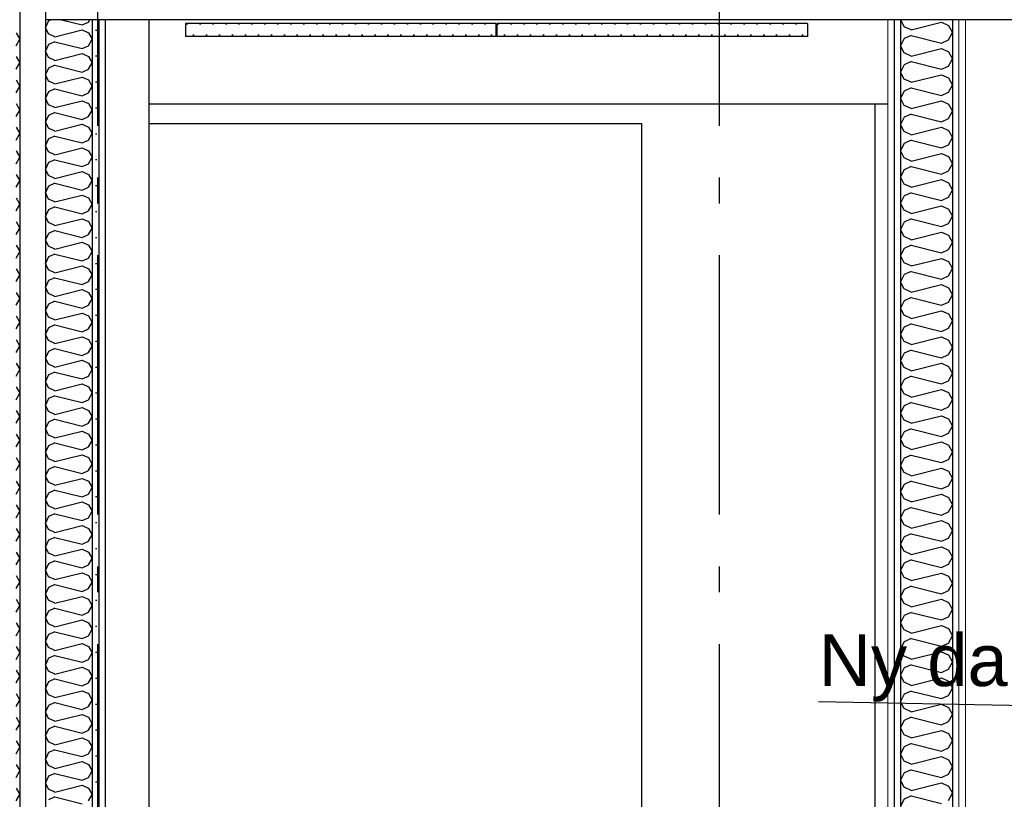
# Model space of a CAD drawing. Header units: millimetres. Extents: x -82116 to -57126, y -2070 to 13065.
# Tile 43 of 74: x -68823 to -66923, y 4566 to 6070. Entities that reach past the tile are written whole.
import ezdxf
from ezdxf.enums import TextEntityAlignment as Align

# ---------------------------------------------------------------- set-up
doc = ezdxf.new("R2010")
doc.units = ezdxf.units.MM
doc.header["$LTSCALE"] = 0.5
doc.header["$MEASUREMENT"] = 0
doc.linetypes.add('Akselinje', pattern=[1500, 1000, -200, 100, -200])
doc.linetypes.add('PLINE', pattern=[0])
for name, color, linetype in [('0(Nye konstruksjoner)', 7, 'Continuous'), ('222- Søyler', 7, 'Continuous'), ('242- Ikke-bærende innervegger', 7, 'Continuous'), ('242- Ikke-bærende innervegger (Skravur)', 7, 'Continuous'), ('242- Ikke-bærende innervegger (Skravur)(Nye konstruksjoner)', 7, 'Continuous'), ('242- Ikke-bærende innervegger(Nye konstruksjoner)', 7, 'Continuous'), ('251- Frittbærende dekker', 7, 'Continuous'), ('256- Faste himlinger og overflatebehandling(Nye konstruksjoner)', 7, 'Continuous'), ('257- Systemhimlinger (Skravur)(Nye konstruksjoner)', 7, 'Continuous'), ('257- Systemhimlinger(Nye konstruksjoner)', 7, 'Continuous'), ('82-- Modullinjer', 7, 'Continuous'), ('832- Tekst bygning(Nye konstruksjoner)', 7, 'Continuous')]:
    doc.layers.add(name, color=color, linetype=linetype)
doc.layers.add('236- Innvendig kledning og overflate(Nye konstruksjoner)', color=7, linetype='Continuous', lineweight=0)
doc.styles.add('GENERATED_STYLE_1', font='arial.ttf')
doc.styles.add('GENERATED_STYLE_3', font='arial.ttf')
doc.dimstyles.new('GENERATED_STYLE__2', dxfattribs={"dimtxt": 0.18, "dimasz": 182.4, "dimexe": 0.18, "dimexo": 0.0625, "dimgap": 0, "dimtad": 0, "dimtih": 1, "dimtoh": 1, "dimdec": 4, "dimzin": 0, "dimdsep": 46, "dimcen": 0.09, "dimadec": 0, "dimazin": 0, "dimtfac": 1, "dimtdec": 4, "dimtmove": 0, "dimatfit": 3, "dimldrblk": 'ARROWHEAD_5', "dimfxl": 1, "dimtolj": 1, "dimtzin": 0, "dimarcsym": 0})
pattern_1 = [(270, (0, 0), (86.60254, 0), [0, -50]), (270, (43.3, -25), (86.60254, 0), [0, -50])]
pattern_2 = [(0, (0, 0), (0, 43.30127), [0, -25]), (0, (12.5, 21.65), (0, 43.30127), [0, -25])]

# ---------------------------------------------------------------- blocks, each defined once
blk = doc.blocks.new('*X28')
at = {"layer": '242- Ikke-bærende innervegger (Skravur)', "linetype": 'PLINE'}
for p, q in [((-68767.3, 6067.6), (-68773.2, 6055.1)), ((-68761.9, 6070), (-68767.3, 6067.6)), ((-68742.6, 6070), (-68702.3, 6059.9)), ((-68702.3, 6059.9), (-68690.1, 6065.5)), ((-68690.1, 6065.5), (-68687.6, 6070)), ((-68767.3, 6042.7), (-68773.2, 6055.1)), ((-68755.1, 6037.2), (-68767.3, 6042.7)), ((-68755.1, 6037.2), (-68702.3, 6050.4)), ((-68702.3, 6050.4), (-68690.1, 6044.8)), ((-68690.1, 6044.8), (-68683.2, 6032.4)), ((-68755.1, 6027.6), (-68767.3, 6022)), ((-68755.1, 6027.6), (-68702.3, 6014.4)), ((-68690.1, 6019.9), (-68683.2, 6032.4)), ((-68767.3, 6022), (-68773.2, 6009.6)), ((-68767.3, 5997.2), (-68773.2, 6009.6)), ((-68755.1, 5991.6), (-68702.3, 6004.8)), ((-68702.3, 6014.4), (-68690.1, 6019.9)), ((-68702.3, 6004.8), (-68690.1, 5999.3)), ((-68755.1, 5991.6), (-68767.3, 5997.2)), ((-68690.1, 5999.3), (-68683.2, 5986.9)), ((-68690.1, 5974.4), (-68683.2, 5986.9)), ((-68767.3, 5976.5), (-68773.2, 5964.1)), ((-68755.1, 5982.1), (-68767.3, 5976.5)), ((-68755.1, 5982.1), (-68702.3, 5968.9)), ((-68702.3, 5968.9), (-68690.1, 5974.4)), ((-68767.3, 5951.7), (-68773.2, 5964.1)), ((-68755.1, 5946.1), (-68767.3, 5951.7)), ((-68755.1, 5946.1), (-68702.3, 5959.3)), ((-68702.3, 5959.3), (-68690.1, 5953.8)), ((-68690.1, 5953.8), (-68683.2, 5941.3)), ((-68767.3, 5931), (-68773.2, 5918.6)), ((-68755.1, 5936.5), (-68767.3, 5931)), ((-68755.1, 5936.5), (-68702.3, 5923.3)), ((-68702.3, 5923.3), (-68690.1, 5928.9)), ((-68690.1, 5928.9), (-68683.2, 5941.3)), ((-68767.3, 5906.1), (-68773.2, 5918.6)), ((-68755.1, 5900.6), (-68702.3, 5913.8)), ((-68702.3, 5913.8), (-68690.1, 5908.2)), ((-68755.1, 5900.6), (-68767.3, 5906.1)), ((-68755.1, 5891), (-68767.3, 5885.5)), ((-68755.1, 5891), (-68702.3, 5877.8)), ((-68690.1, 5908.2), (-68683.2, 5895.8)), ((-68690.1, 5883.4), (-68683.2, 5895.8)), ((-68767.3, 5885.5), (-68773.2, 5873)), ((-68767.3, 5860.6), (-68773.2, 5873)), ((-68702.3, 5877.8), (-68690.1, 5883.4)), ((-68755.1, 5855.1), (-68767.3, 5860.6)), ((-68755.1, 5855.1), (-68702.3, 5868.3)), ((-68702.3, 5868.3), (-68690.1, 5862.7)), ((-68690.1, 5862.7), (-68683.2, 5850.3)), ((-68767.3, 5839.9), (-68773.2, 5827.5)), ((-68755.1, 5845.5), (-68767.3, 5839.9)), ((-68755.1, 5845.5), (-68702.3, 5832.3)), ((-68702.3, 5832.3), (-68690.1, 5837.8)), ((-68690.1, 5837.8), (-68683.2, 5850.3)), ((-68767.3, 5815.1), (-68773.2, 5827.5)), ((-68755.1, 5809.5), (-68767.3, 5815.1)), ((-68755.1, 5809.5), (-68702.3, 5822.7)), ((-68702.3, 5822.7), (-68690.1, 5817.2)), ((-68690.1, 5817.2), (-68683.2, 5804.7)), ((-68755.1, 5800), (-68767.3, 5794.4)), ((-68755.1, 5800), (-68702.3, 5786.8)), ((-68690.1, 5792.3), (-68683.2, 5804.7)), ((-68767.3, 5794.4), (-68773.2, 5782)), ((-68767.3, 5769.5), (-68773.2, 5782)), ((-68755.1, 5764), (-68702.3, 5777.2)), ((-68702.3, 5786.8), (-68690.1, 5792.3)), ((-68702.3, 5777.2), (-68690.1, 5771.6)), ((-68755.1, 5764), (-68767.3, 5769.5)), ((-68690.1, 5771.6), (-68683.2, 5759.2)), ((-68690.1, 5746.8), (-68683.2, 5759.2)), ((-68767.3, 5748.9), (-68773.2, 5736.5)), ((-68755.1, 5754.4), (-68767.3, 5748.9)), ((-68755.1, 5754.4), (-68702.3, 5741.2)), ((-68702.3, 5741.2), (-68690.1, 5746.8)), ((-68767.3, 5724), (-68773.2, 5736.5)), ((-68755.1, 5718.5), (-68767.3, 5724)), ((-68755.1, 5718.5), (-68702.3, 5731.7)), ((-68702.3, 5731.7), (-68690.1, 5726.1)), ((-68690.1, 5726.1), (-68683.2, 5713.7)), ((-68767.3, 5703.4), (-68773.2, 5690.9)), ((-68755.1, 5708.9), (-68767.3, 5703.4)), ((-68755.1, 5708.9), (-68702.3, 5695.7)), ((-68702.3, 5695.7), (-68690.1, 5701.3)), ((-68690.1, 5701.3), (-68683.2, 5713.7)), ((-68767.3, 5678.5), (-68773.2, 5690.9)), ((-68755.1, 5672.9), (-68702.3, 5686.1)), ((-68702.3, 5686.1), (-68690.1, 5680.6)), ((-68755.1, 5672.9), (-68767.3, 5678.5)), ((-68755.1, 5663.4), (-68767.3, 5657.8)), ((-68755.1, 5663.4), (-68702.3, 5650.2)), ((-68690.1, 5680.6), (-68683.2, 5668.2)), ((-68690.1, 5655.7), (-68683.2, 5668.2)), ((-68767.3, 5657.8), (-68773.2, 5645.4)), ((-68767.3, 5633), (-68773.2, 5645.4)), ((-68702.3, 5650.2), (-68690.1, 5655.7)), ((-68755.1, 5627.4), (-68767.3, 5633)), ((-68755.1, 5627.4), (-68702.3, 5640.6)), ((-68702.3, 5640.6), (-68690.1, 5635.1)), ((-68690.1, 5635.1), (-68683.2, 5622.6)), ((-68767.3, 5612.3), (-68773.2, 5599.9)), ((-68755.1, 5617.8), (-68767.3, 5612.3)), ((-68755.1, 5617.8), (-68702.3, 5604.7)), ((-68702.3, 5604.7), (-68690.1, 5610.2)), ((-68690.1, 5610.2), (-68683.2, 5622.6)), ((-68767.3, 5587.4), (-68773.2, 5599.9)), ((-68755.1, 5581.9), (-68767.3, 5587.4)), ((-68755.1, 5581.9), (-68702.3, 5595.1)), ((-68702.3, 5595.1), (-68690.1, 5589.5)), ((-68690.1, 5589.5), (-68683.2, 5577.1)), ((-68755.1, 5572.3), (-68767.3, 5566.8)), ((-68755.1, 5572.3), (-68702.3, 5559.1)), ((-68690.1, 5564.7), (-68683.2, 5577.1)), ((-68767.3, 5566.8), (-68773.2, 5554.3)), ((-68767.3, 5541.9), (-68773.2, 5554.3)), ((-68755.1, 5536.4), (-68702.3, 5549.6)), ((-68702.3, 5559.1), (-68690.1, 5564.7)), ((-68702.3, 5549.6), (-68690.1, 5544)), ((-68755.1, 5536.4), (-68767.3, 5541.9)), ((-68690.1, 5544), (-68683.2, 5531.6)), ((-68690.1, 5519.1), (-68683.2, 5531.6)), ((-68767.3, 5521.2), (-68773.2, 5508.8)), ((-68755.1, 5526.8), (-68767.3, 5521.2)), ((-68755.1, 5526.8), (-68702.3, 5513.6)), ((-68702.3, 5513.6), (-68690.1, 5519.1)), ((-68767.3, 5496.4), (-68773.2, 5508.8)), ((-68755.1, 5490.8), (-68767.3, 5496.4)), ((-68755.1, 5490.8), (-68702.3, 5504)), ((-68702.3, 5504), (-68690.1, 5498.5)), ((-68690.1, 5498.5), (-68683.2, 5486)), ((-68767.3, 5475.7), (-68773.2, 5463.3)), ((-68755.1, 5481.3), (-68767.3, 5475.7)), ((-68755.1, 5481.3), (-68702.3, 5468.1)), ((-68702.3, 5468.1), (-68690.1, 5473.6)), ((-68690.1, 5473.6), (-68683.2, 5486)), ((-68767.3, 5450.9), (-68773.2, 5463.3)), ((-68755.1, 5445.3), (-68702.3, 5458.5)), ((-68702.3, 5458.5), (-68690.1, 5453)), ((-68755.1, 5445.3), (-68767.3, 5450.9)), ((-68755.1, 5435.7), (-68767.3, 5430.2)), ((-68755.1, 5435.7), (-68702.3, 5422.5)), ((-68690.1, 5453), (-68683.2, 5440.5)), ((-68690.1, 5428.1), (-68683.2, 5440.5)), ((-68767.3, 5430.2), (-68773.2, 5417.8)), ((-68767.3, 5405.3), (-68773.2, 5417.8)), ((-68702.3, 5422.5), (-68690.1, 5428.1)), ((-68755.1, 5399.8), (-68767.3, 5405.3)), ((-68755.1, 5399.8), (-68702.3, 5413)), ((-68702.3, 5413), (-68690.1, 5407.4)), ((-68690.1, 5407.4), (-68683.2, 5395)), ((-68767.3, 5384.7), (-68773.2, 5372.2)), ((-68755.1, 5390.2), (-68767.3, 5384.7)), ((-68755.1, 5390.2), (-68702.3, 5377)), ((-68702.3, 5377), (-68690.1, 5382.6)), ((-68690.1, 5382.6), (-68683.2, 5395)), ((-68767.3, 5359.8), (-68773.2, 5372.2)), ((-68755.1, 5354.3), (-68767.3, 5359.8)), ((-68755.1, 5354.3), (-68702.3, 5367.4)), ((-68702.3, 5367.4), (-68690.1, 5361.9)), ((-68690.1, 5361.9), (-68683.2, 5349.5)), ((-68767.3, 5339.1), (-68773.2, 5326.7)), ((-68755.1, 5344.7), (-68767.3, 5339.1)), ((-68755.1, 5344.7), (-68702.3, 5331.5)), ((-68690.1, 5337), (-68683.2, 5349.5)), ((-68767.3, 5314.3), (-68773.2, 5326.7)), ((-68755.1, 5308.7), (-68702.3, 5321.9)), ((-68702.3, 5331.5), (-68690.1, 5337)), ((-68702.3, 5321.9), (-68690.1, 5316.4)), ((-68755.1, 5308.7), (-68767.3, 5314.3)), ((-68690.1, 5316.4), (-68683.2, 5303.9)), ((-68690.1, 5291.5), (-68683.2, 5303.9)), ((-68767.3, 5293.6), (-68773.2, 5281.2)), ((-68755.1, 5299.2), (-68767.3, 5293.6)), ((-68755.1, 5299.2), (-68702.3, 5286)), ((-68702.3, 5286), (-68690.1, 5291.5)), ((-68767.3, 5268.7), (-68773.2, 5281.2)), ((-68755.1, 5263.2), (-68767.3, 5268.7)), ((-68755.1, 5263.2), (-68702.3, 5276.4)), ((-68702.3, 5276.4), (-68690.1, 5270.8)), ((-68690.1, 5270.8), (-68683.2, 5258.4)), ((-68767.3, 5248.1), (-68773.2, 5235.6)), ((-68755.1, 5253.6), (-68767.3, 5248.1)), ((-68755.1, 5253.6), (-68702.3, 5240.4)), ((-68702.3, 5240.4), (-68690.1, 5246)), ((-68690.1, 5246), (-68683.2, 5258.4)), ((-68767.3, 5223.2), (-68773.2, 5235.6)), ((-68755.1, 5217.7), (-68702.3, 5230.9)), ((-68702.3, 5230.9), (-68690.1, 5225.3)), ((-68690.1, 5225.3), (-68683.2, 5212.9)), ((-68755.1, 5217.7), (-68767.3, 5223.2)), ((-68755.1, 5208.1), (-68767.3, 5202.6)), ((-68755.1, 5208.1), (-68702.3, 5194.9)), ((-68690.1, 5200.5), (-68683.2, 5212.9)), ((-68767.3, 5202.6), (-68773.2, 5190.1)), ((-68767.3, 5177.7), (-68773.2, 5190.1)), ((-68702.3, 5194.9), (-68690.1, 5200.5)), ((-68755.1, 5172.1), (-68767.3, 5177.7)), ((-68755.1, 5172.1), (-68702.3, 5185.3)), ((-68702.3, 5185.3), (-68690.1, 5179.8)), ((-68690.1, 5179.8), (-68683.2, 5167.4)), ((-68767.3, 5157), (-68773.2, 5144.6)), ((-68755.1, 5162.6), (-68767.3, 5157)), ((-68755.1, 5162.6), (-68702.3, 5149.4)), ((-68702.3, 5149.4), (-68690.1, 5154.9)), ((-68690.1, 5154.9), (-68683.2, 5167.4)), ((-68767.3, 5132.2), (-68773.2, 5144.6)), ((-68755.1, 5126.6), (-68767.3, 5132.2)), ((-68755.1, 5126.6), (-68702.3, 5139.8)), ((-68702.3, 5139.8), (-68690.1, 5134.3)), ((-68690.1, 5134.3), (-68683.2, 5121.8)), ((-68767.3, 5111.5), (-68773.2, 5099.1)), ((-68755.1, 5117), (-68767.3, 5111.5)), ((-68755.1, 5117), (-68702.3, 5103.8)), ((-68690.1, 5109.4), (-68683.2, 5121.8)), ((-68767.3, 5086.6), (-68773.2, 5099.1)), ((-68755.1, 5081.1), (-68702.3, 5094.3)), ((-68702.3, 5103.8), (-68690.1, 5109.4)), ((-68702.3, 5094.3), (-68690.1, 5088.7)), ((-68755.1, 5081.1), (-68767.3, 5086.6)), ((-68690.1, 5088.7), (-68683.2, 5076.3)), ((-68690.1, 5063.9), (-68683.2, 5076.3)), ((-68767.3, 5066), (-68773.2, 5053.5)), ((-68755.1, 5071.5), (-68767.3, 5066)), ((-68755.1, 5071.5), (-68702.3, 5058.3)), ((-68702.3, 5058.3), (-68690.1, 5063.9)), ((-68767.3, 5041.1), (-68773.2, 5053.5)), ((-68755.1, 5035.6), (-68767.3, 5041.1)), ((-68755.1, 5035.6), (-68702.3, 5048.8)), ((-68702.3, 5048.8), (-68690.1, 5043.2)), ((-68690.1, 5043.2), (-68683.2, 5030.8)), ((-68767.3, 5020.4), (-68773.2, 5008)), ((-68755.1, 5026), (-68767.3, 5020.4)), ((-68755.1, 5026), (-68702.3, 5012.8)), ((-68702.3, 5012.8), (-68690.1, 5018.3)), ((-68690.1, 5018.3), (-68683.2, 5030.8)), ((-68767.3, 4995.6), (-68773.2, 5008)), ((-68755.1, 4990), (-68702.3, 5003.2)), ((-68702.3, 5003.2), (-68690.1, 4997.7)), ((-68690.1, 4997.7), (-68683.2, 4985.2)), ((-68755.1, 4990), (-68767.3, 4995.6)), ((-68755.1, 4980.5), (-68767.3, 4974.9)), ((-68755.1, 4980.5), (-68702.3, 4967.3)), ((-68690.1, 4972.8), (-68683.2, 4985.2)), ((-68767.3, 4974.9), (-68773.2, 4962.5)), ((-68767.3, 4950.1), (-68773.2, 4962.5)), ((-68702.3, 4967.3), (-68690.1, 4972.8)), ((-68755.1, 4944.5), (-68767.3, 4950.1)), ((-68755.1, 4944.5), (-68702.3, 4957.7)), ((-68702.3, 4957.7), (-68690.1, 4952.2)), ((-68690.1, 4952.2), (-68683.2, 4939.7)), ((-68767.3, 4929.4), (-68773.2, 4917)), ((-68755.1, 4934.9), (-68767.3, 4929.4)), ((-68755.1, 4934.9), (-68702.3, 4921.7)), ((-68702.3, 4921.7), (-68690.1, 4927.3)), ((-68690.1, 4927.3), (-68683.2, 4939.7)), ((-68767.3, 4904.5), (-68773.2, 4917)), ((-68755.1, 4899), (-68767.3, 4904.5)), ((-68755.1, 4899), (-68702.3, 4912.2)), ((-68702.3, 4912.2), (-68690.1, 4906.6)), ((-68690.1, 4906.6), (-68683.2, 4894.2)), ((-68767.3, 4883.9), (-68773.2, 4871.4)), ((-68755.1, 4889.4), (-68767.3, 4883.9)), ((-68755.1, 4889.4), (-68702.3, 4876.2)), ((-68690.1, 4881.8), (-68683.2, 4894.2)), ((-68767.3, 4859), (-68773.2, 4871.4)), ((-68755.1, 4853.4), (-68702.3, 4866.6)), ((-68702.3, 4876.2), (-68690.1, 4881.8)), ((-68702.3, 4866.6), (-68690.1, 4861.1)), ((-68755.1, 4853.4), (-68767.3, 4859)), ((-68690.1, 4861.1), (-68683.2, 4848.7)), ((-68690.1, 4836.2), (-68683.2, 4848.7)), ((-68767.3, 4838.3), (-68773.2, 4825.9)), ((-68755.1, 4843.9), (-68767.3, 4838.3)), ((-68755.1, 4843.9), (-68702.3, 4830.7)), ((-68702.3, 4830.7), (-68690.1, 4836.2)), ((-68767.3, 4813.5), (-68773.2, 4825.9)), ((-68755.1, 4807.9), (-68767.3, 4813.5)), ((-68755.1, 4807.9), (-68702.3, 4821.1)), ((-68702.3, 4821.1), (-68690.1, 4815.6)), ((-68690.1, 4815.6), (-68683.2, 4803.1)), ((-68767.3, 4792.8), (-68773.2, 4780.4)), ((-68755.1, 4798.4), (-68767.3, 4792.8)), ((-68755.1, 4798.4), (-68702.3, 4785.2)), ((-68702.3, 4785.2), (-68690.1, 4790.7)), ((-68690.1, 4790.7), (-68683.2, 4803.1)), ((-68767.3, 4767.9), (-68773.2, 4780.4)), ((-68755.1, 4762.4), (-68702.3, 4775.6)), ((-68702.3, 4775.6), (-68690.1, 4770)), ((-68690.1, 4770), (-68683.2, 4757.6)), ((-68755.1, 4762.4), (-68767.3, 4767.9)), ((-68755.1, 4752.8), (-68767.3, 4747.3)), ((-68755.1, 4752.8), (-68702.3, 4739.6)), ((-68690.1, 4745.2), (-68683.2, 4757.6)), ((-68767.3, 4747.3), (-68773.2, 4734.8)), ((-68767.3, 4722.4), (-68773.2, 4734.8)), ((-68702.3, 4739.6), (-68690.1, 4745.2)), ((-68755.1, 4716.9), (-68767.3, 4722.4)), ((-68755.1, 4716.9), (-68702.3, 4730.1)), ((-68702.3, 4730.1), (-68690.1, 4724.5)), ((-68690.1, 4724.5), (-68683.2, 4712.1)), ((-68690.1, 4699.7), (-68683.2, 4712.1)), ((-68767.3, 4701.8), (-68773.2, 4689.3)), ((-68755.1, 4707.3), (-68767.3, 4701.8)), ((-68755.1, 4707.3), (-68702.3, 4694.1)), ((-68702.3, 4694.1), (-68690.1, 4699.7)), ((-68767.3, 4676.9), (-68773.2, 4689.3)), ((-68755.1, 4671.3), (-68767.3, 4676.9)), ((-68755.1, 4671.3), (-68702.3, 4684.5)), ((-68702.3, 4684.5), (-68690.1, 4679)), ((-68690.1, 4679), (-68683.2, 4666.6)), ((-68767.3, 4656.2), (-68773.2, 4643.8)), ((-68755.1, 4661.8), (-68767.3, 4656.2)), ((-68755.1, 4661.8), (-68702.3, 4648.6)), ((-68690.1, 4654.1), (-68683.2, 4666.6)), ((-68767.3, 4631.4), (-68773.2, 4643.8)), ((-68755.1, 4625.8), (-68702.3, 4639)), ((-68702.3, 4648.6), (-68690.1, 4654.1)), ((-68702.3, 4639), (-68690.1, 4633.5)), ((-68755.1, 4625.8), (-68767.3, 4631.4)), ((-68690.1, 4633.5), (-68683.2, 4621)), ((-68690.1, 4608.6), (-68683.2, 4621)), ((-68767.3, 4610.7), (-68773.2, 4598.3)), ((-68767.3, 4585.8), (-68773.2, 4598.3)), ((-68755.1, 4616.2), (-68767.3, 4610.7)), ((-68755.1, 4616.2), (-68702.3, 4603)), ((-68702.3, 4603), (-68690.1, 4608.6)), ((-68755.1, 4580.3), (-68767.3, 4585.8)), ((-68755.1, 4580.3), (-68702.3, 4593.5)), ((-68702.3, 4593.5), (-68690.1, 4587.9)), ((-68690.1, 4587.9), (-68683.2, 4575.5)), ((-68755.1, 4570.7), (-68767.3, 4565.2)), ((-68755.1, 4570.7), (-68702.3, 4557.5)), ((-68690.1, 4563.1), (-68683.2, 4575.5))]:
    blk.add_line(p, q, dxfattribs=at)
blk = doc.blocks.new('*X32')
at = {"layer": '242- Ikke-bærende innervegger (Skravur)(Nye konstruksjoner)', "linetype": 'PLINE'}
for p, q in [((-67116.6, 6056.5), (-67123, 6070)), ((-67103.1, 6050.3), (-67044.4, 6065)), ((-67044.4, 6065), (-67030.9, 6058.8)), ((-67103.1, 6050.3), (-67116.6, 6056.5)), ((-67030.9, 6058.8), (-67023.2, 6045)), ((-67030.9, 6031.2), (-67023.2, 6045)), ((-67116.6, 6033.5), (-67123.2, 6019.7)), ((-67103.1, 6039.7), (-67116.6, 6033.5)), ((-67103.1, 6039.7), (-67044.4, 6025)), ((-67044.4, 6025), (-67030.9, 6031.2)), ((-67116.6, 6005.9), (-67123.2, 6019.7)), ((-67103.1, 5999.8), (-67116.6, 6005.9)), ((-67103.1, 5999.8), (-67044.4, 6014.4)), ((-67044.4, 6014.4), (-67030.9, 6008.3)), ((-67030.9, 6008.3), (-67023.2, 5994.4)), ((-67103.1, 5989.1), (-67116.6, 5983)), ((-67103.1, 5989.1), (-67044.4, 5974.5)), ((-67030.9, 5980.6), (-67023.2, 5994.4)), ((-67116.6, 5983), (-67123.2, 5969.1)), ((-67116.6, 5955.3), (-67123.2, 5969.1)), ((-67044.4, 5974.5), (-67030.9, 5980.6)), ((-67103.1, 5949.2), (-67116.6, 5955.3)), ((-67103.1, 5949.2), (-67044.4, 5963.8)), ((-67044.4, 5963.8), (-67030.9, 5957.7)), ((-67030.9, 5957.7), (-67023.2, 5943.9)), ((-67116.6, 5932.4), (-67123.2, 5918.6)), ((-67103.1, 5938.5), (-67116.6, 5932.4)), ((-67103.1, 5938.5), (-67044.4, 5923.9)), ((-67044.4, 5923.9), (-67030.9, 5930)), ((-67030.9, 5930), (-67023.2, 5943.9)), ((-67116.6, 5904.7), (-67123.2, 5918.6)), ((-67103.1, 5898.6), (-67044.4, 5913.2)), ((-67044.4, 5913.2), (-67030.9, 5907.1)), ((-67103.1, 5898.6), (-67116.6, 5904.7)), ((-67030.9, 5907.1), (-67023.2, 5893.3)), ((-67030.9, 5879.5), (-67023.2, 5893.3)), ((-67116.6, 5881.8), (-67123.2, 5868)), ((-67103.1, 5888), (-67116.6, 5881.8)), ((-67103.1, 5888), (-67044.4, 5873.3)), ((-67044.4, 5873.3), (-67030.9, 5879.5)), ((-67116.6, 5854.2), (-67123.2, 5868)), ((-67103.1, 5848), (-67116.6, 5854.2)), ((-67103.1, 5848), (-67044.4, 5862.7)), ((-67044.4, 5862.7), (-67030.9, 5856.5)), ((-67030.9, 5856.5), (-67023.2, 5842.7)), ((-67103.1, 5837.4), (-67116.6, 5831.2)), ((-67103.1, 5837.4), (-67044.4, 5822.7)), ((-67030.9, 5828.9), (-67023.2, 5842.7)), ((-67116.6, 5831.2), (-67123.2, 5817.4)), ((-67116.6, 5803.6), (-67123.2, 5817.4)), ((-67044.4, 5822.7), (-67030.9, 5828.9)), ((-67103.1, 5797.4), (-67116.6, 5803.6)), ((-67103.1, 5797.4), (-67044.4, 5812.1)), ((-67044.4, 5812.1), (-67030.9, 5805.9)), ((-67030.9, 5805.9), (-67023.2, 5792.1)), ((-67116.6, 5780.6), (-67123.2, 5766.8)), ((-67103.1, 5786.8), (-67116.6, 5780.6)), ((-67103.1, 5786.8), (-67044.4, 5772.1)), ((-67044.4, 5772.1), (-67030.9, 5778.3)), ((-67030.9, 5778.3), (-67023.2, 5792.1)), ((-67116.6, 5753), (-67123.2, 5766.8)), ((-67103.1, 5746.8), (-67044.4, 5761.5)), ((-67044.4, 5761.5), (-67030.9, 5755.3)), ((-67103.1, 5746.8), (-67116.6, 5753)), ((-67030.9, 5755.3), (-67023.2, 5741.5)), ((-67030.9, 5727.7), (-67023.2, 5741.5)), ((-67116.6, 5730), (-67123.2, 5716.2)), ((-67103.1, 5736.2), (-67116.6, 5730)), ((-67103.1, 5736.2), (-67044.4, 5721.5)), ((-67044.4, 5721.5), (-67030.9, 5727.7)), ((-67116.6, 5702.4), (-67123.2, 5716.2)), ((-67103.1, 5696.2), (-67116.6, 5702.4)), ((-67103.1, 5696.2), (-67044.4, 5710.9)), ((-67044.4, 5710.9), (-67030.9, 5704.7)), ((-67030.9, 5704.7), (-67023.2, 5690.9)), ((-67103.1, 5685.6), (-67116.6, 5679.4)), ((-67103.1, 5685.6), (-67044.4, 5670.9)), ((-67030.9, 5677.1), (-67023.2, 5690.9)), ((-67116.6, 5679.4), (-67123.2, 5665.6)), ((-67116.6, 5651.8), (-67123.2, 5665.6)), ((-67044.4, 5670.9), (-67030.9, 5677.1)), ((-67103.1, 5645.7), (-67116.6, 5651.8)), ((-67103.1, 5645.7), (-67044.4, 5660.3)), ((-67044.4, 5660.3), (-67030.9, 5654.2)), ((-67030.9, 5654.2), (-67023.2, 5640.3)), ((-67116.6, 5628.9), (-67123.2, 5615)), ((-67103.1, 5635), (-67116.6, 5628.9)), ((-67103.1, 5635), (-67044.4, 5620.4)), ((-67044.4, 5620.4), (-67030.9, 5626.5)), ((-67030.9, 5626.5), (-67023.2, 5640.3)), ((-67116.6, 5601.2), (-67123.2, 5615)), ((-67103.1, 5595.1), (-67044.4, 5609.7)), ((-67044.4, 5609.7), (-67030.9, 5603.6)), ((-67103.1, 5595.1), (-67116.6, 5601.2)), ((-67030.9, 5603.6), (-67023.2, 5589.8)), ((-67030.9, 5575.9), (-67023.2, 5589.8)), ((-67116.6, 5578.3), (-67123.2, 5564.5)), ((-67103.1, 5584.4), (-67116.6, 5578.3)), ((-67103.1, 5584.4), (-67044.4, 5569.8)), ((-67044.4, 5569.8), (-67030.9, 5575.9)), ((-67116.6, 5550.6), (-67123.2, 5564.5)), ((-67103.1, 5544.5), (-67116.6, 5550.6)), ((-67103.1, 5544.5), (-67044.4, 5559.1)), ((-67044.4, 5559.1), (-67030.9, 5553)), ((-67030.9, 5553), (-67023.2, 5539.2)), ((-67103.1, 5533.9), (-67116.6, 5527.7)), ((-67103.1, 5533.9), (-67044.4, 5519.2)), ((-67030.9, 5525.4), (-67023.2, 5539.2)), ((-67116.6, 5527.7), (-67123.2, 5513.9)), ((-67116.6, 5500.1), (-67123.2, 5513.9)), ((-67044.4, 5519.2), (-67030.9, 5525.4)), ((-67103.1, 5493.9), (-67116.6, 5500.1)), ((-67103.1, 5493.9), (-67044.4, 5508.6)), ((-67044.4, 5508.6), (-67030.9, 5502.4)), ((-67030.9, 5502.4), (-67023.2, 5488.6)), ((-67116.6, 5477.1), (-67123.2, 5463.3)), ((-67103.1, 5483.3), (-67116.6, 5477.1)), ((-67103.1, 5483.3), (-67044.4, 5468.6)), ((-67044.4, 5468.6), (-67030.9, 5474.8)), ((-67030.9, 5474.8), (-67023.2, 5488.6)), ((-67116.6, 5449.5), (-67123.2, 5463.3)), ((-67103.1, 5443.3), (-67044.4, 5458)), ((-67044.4, 5458), (-67030.9, 5451.8)), ((-67103.1, 5443.3), (-67116.6, 5449.5)), ((-67030.9, 5451.8), (-67023.2, 5438)), ((-67030.9, 5424.2), (-67023.2, 5438)), ((-67116.6, 5426.5), (-67123.2, 5412.7)), ((-67103.1, 5432.7), (-67116.6, 5426.5)), ((-67103.1, 5432.7), (-67044.4, 5418)), ((-67044.4, 5418), (-67030.9, 5424.2)), ((-67116.6, 5398.9), (-67123.2, 5412.7)), ((-67103.1, 5392.7), (-67116.6, 5398.9)), ((-67103.1, 5392.7), (-67044.4, 5407.4)), ((-67044.4, 5407.4), (-67030.9, 5401.2)), ((-67030.9, 5401.2), (-67023.2, 5387.4)), ((-67103.1, 5382.1), (-67116.6, 5375.9)), ((-67103.1, 5382.1), (-67044.4, 5367.4)), ((-67030.9, 5373.6), (-67023.2, 5387.4)), ((-67116.6, 5375.9), (-67123.2, 5362.1)), ((-67116.6, 5348.3), (-67123.2, 5362.1)), ((-67044.4, 5367.4), (-67030.9, 5373.6)), ((-67103.1, 5342.1), (-67116.6, 5348.3)), ((-67103.1, 5342.1), (-67044.4, 5356.8)), ((-67044.4, 5356.8), (-67030.9, 5350.6)), ((-67030.9, 5350.6), (-67023.2, 5336.8)), ((-67116.6, 5325.3), (-67123.2, 5311.5)), ((-67103.1, 5331.5), (-67116.6, 5325.3)), ((-67103.1, 5331.5), (-67044.4, 5316.8)), ((-67044.4, 5316.8), (-67030.9, 5323)), ((-67030.9, 5323), (-67023.2, 5336.8)), ((-67116.6, 5297.7), (-67123.2, 5311.5)), ((-67103.1, 5291.5), (-67044.4, 5306.2)), ((-67044.4, 5306.2), (-67030.9, 5300)), ((-67103.1, 5291.5), (-67116.6, 5297.7)), ((-67030.9, 5300), (-67023.2, 5286.2)), ((-67030.9, 5272.4), (-67023.2, 5286.2)), ((-67116.6, 5274.8), (-67123.2, 5260.9)), ((-67103.1, 5280.9), (-67116.6, 5274.8)), ((-67103.1, 5280.9), (-67044.4, 5266.3)), ((-67044.4, 5266.3), (-67030.9, 5272.4)), ((-67116.6, 5247.1), (-67123.2, 5260.9)), ((-67103.1, 5241), (-67116.6, 5247.1)), ((-67103.1, 5241), (-67044.4, 5255.6)), ((-67044.4, 5255.6), (-67030.9, 5249.5)), ((-67030.9, 5249.5), (-67023.2, 5235.6)), ((-67103.1, 5230.3), (-67116.6, 5224.2)), ((-67103.1, 5230.3), (-67044.4, 5215.7)), ((-67030.9, 5221.8), (-67023.2, 5235.6)), ((-67116.6, 5224.2), (-67123.2, 5210.4)), ((-67116.6, 5196.5), (-67123.2, 5210.4)), ((-67044.4, 5215.7), (-67030.9, 5221.8)), ((-67103.1, 5190.4), (-67116.6, 5196.5)), ((-67103.1, 5190.4), (-67044.4, 5205)), ((-67044.4, 5205), (-67030.9, 5198.9)), ((-67030.9, 5198.9), (-67023.2, 5185.1)), ((-67116.6, 5173.6), (-67123.2, 5159.8)), ((-67103.1, 5179.7), (-67116.6, 5173.6)), ((-67103.1, 5179.7), (-67044.4, 5165.1)), ((-67044.4, 5165.1), (-67030.9, 5171.2)), ((-67030.9, 5171.2), (-67023.2, 5185.1)), ((-67116.6, 5146), (-67123.2, 5159.8)), ((-67103.1, 5139.8), (-67044.4, 5154.5)), ((-67044.4, 5154.5), (-67030.9, 5148.3)), ((-67103.1, 5139.8), (-67116.6, 5146)), ((-67030.9, 5148.3), (-67023.2, 5134.5)), ((-67030.9, 5120.7), (-67023.2, 5134.5)), ((-67116.6, 5123), (-67123.2, 5109.2)), ((-67103.1, 5129.2), (-67116.6, 5123)), ((-67103.1, 5129.2), (-67044.4, 5114.5)), ((-67044.4, 5114.5), (-67030.9, 5120.7)), ((-67116.6, 5095.4), (-67123.2, 5109.2)), ((-67103.1, 5089.2), (-67116.6, 5095.4)), ((-67103.1, 5089.2), (-67044.4, 5103.9)), ((-67044.4, 5103.9), (-67030.9, 5097.7)), ((-67030.9, 5097.7), (-67023.2, 5083.9)), ((-67103.1, 5078.6), (-67116.6, 5072.4)), ((-67103.1, 5078.6), (-67044.4, 5063.9)), ((-67030.9, 5070.1), (-67023.2, 5083.9)), ((-67116.6, 5072.4), (-67123.2, 5058.6)), ((-67116.6, 5044.8), (-67123.2, 5058.6)), ((-67044.4, 5063.9), (-67030.9, 5070.1)), ((-67103.1, 5038.6), (-67116.6, 5044.8)), ((-67103.1, 5038.6), (-67044.4, 5053.3)), ((-67044.4, 5053.3), (-67030.9, 5047.1)), ((-67030.9, 5047.1), (-67023.2, 5033.3)), ((-67116.6, 5021.8), (-67123.2, 5008)), ((-67103.1, 5028), (-67116.6, 5021.8)), ((-67103.1, 5028), (-67044.4, 5013.3)), ((-67044.4, 5013.3), (-67030.9, 5019.5)), ((-67030.9, 5019.5), (-67023.2, 5033.3)), ((-67116.6, 4994.2), (-67123.2, 5008)), ((-67103.1, 4988), (-67044.4, 5002.7)), ((-67044.4, 5002.7), (-67030.9, 4996.5)), ((-67103.1, 4988), (-67116.6, 4994.2)), ((-67030.9, 4996.5), (-67023.2, 4982.7)), ((-67030.9, 4968.9), (-67023.2, 4982.7)), ((-67116.6, 4971.2), (-67123.2, 4957.4)), ((-67103.1, 4977.4), (-67116.6, 4971.2)), ((-67103.1, 4977.4), (-67044.4, 4962.7)), ((-67044.4, 4962.7), (-67030.9, 4968.9)), ((-67116.6, 4943.6), (-67123.2, 4957.4)), ((-67103.1, 4937.4), (-67116.6, 4943.6)), ((-67103.1, 4937.4), (-67044.4, 4952.1)), ((-67044.4, 4952.1), (-67030.9, 4945.9)), ((-67030.9, 4945.9), (-67023.2, 4932.1)), ((-67103.1, 4926.8), (-67116.6, 4920.7)), ((-67103.1, 4926.8), (-67044.4, 4912.2)), ((-67030.9, 4918.3), (-67023.2, 4932.1)), ((-67116.6, 4920.7), (-67123.2, 4906.8)), ((-67116.6, 4893), (-67123.2, 4906.8)), ((-67044.4, 4912.2), (-67030.9, 4918.3)), ((-67103.1, 4886.9), (-67116.6, 4893)), ((-67103.1, 4886.9), (-67044.4, 4901.5)), ((-67044.4, 4901.5), (-67030.9, 4895.4)), ((-67030.9, 4895.4), (-67023.2, 4881.5)), ((-67116.6, 4870.1), (-67123.2, 4856.3)), ((-67103.1, 4876.2), (-67116.6, 4870.1)), ((-67103.1, 4876.2), (-67044.4, 4861.6)), ((-67044.4, 4861.6), (-67030.9, 4867.7)), ((-67030.9, 4867.7), (-67023.2, 4881.5)), ((-67116.6, 4842.4), (-67123.2, 4856.3)), ((-67103.1, 4836.3), (-67044.4, 4850.9)), ((-67044.4, 4850.9), (-67030.9, 4844.8)), ((-67103.1, 4836.3), (-67116.6, 4842.4)), ((-67030.9, 4844.8), (-67023.2, 4831)), ((-67030.9, 4817.1), (-67023.2, 4831)), ((-67116.6, 4819.5), (-67123.2, 4805.7)), ((-67103.1, 4825.6), (-67116.6, 4819.5)), ((-67103.1, 4825.6), (-67044.4, 4811)), ((-67044.4, 4811), (-67030.9, 4817.1)), ((-67116.6, 4791.9), (-67123.2, 4805.7)), ((-67103.1, 4785.7), (-67116.6, 4791.9)), ((-67103.1, 4785.7), (-67044.4, 4800.4)), ((-67044.4, 4800.4), (-67030.9, 4794.2)), ((-67030.9, 4794.2), (-67023.2, 4780.4)), ((-67103.1, 4775.1), (-67116.6, 4768.9)), ((-67103.1, 4775.1), (-67044.4, 4760.4)), ((-67030.9, 4766.6), (-67023.2, 4780.4)), ((-67116.6, 4768.9), (-67123.2, 4755.1)), ((-67116.6, 4741.3), (-67123.2, 4755.1)), ((-67044.4, 4760.4), (-67030.9, 4766.6)), ((-67103.1, 4735.1), (-67116.6, 4741.3)), ((-67103.1, 4735.1), (-67044.4, 4749.8)), ((-67044.4, 4749.8), (-67030.9, 4743.6)), ((-67030.9, 4743.6), (-67023.2, 4729.8)), ((-67116.6, 4718.3), (-67123.2, 4704.5)), ((-67103.1, 4724.5), (-67116.6, 4718.3)), ((-67103.1, 4724.5), (-67044.4, 4709.8)), ((-67044.4, 4709.8), (-67030.9, 4716)), ((-67030.9, 4716), (-67023.2, 4729.8)), ((-67116.6, 4690.7), (-67123.2, 4704.5)), ((-67103.1, 4684.5), (-67044.4, 4699.2)), ((-67044.4, 4699.2), (-67030.9, 4693)), ((-67030.9, 4693), (-67023.2, 4679.2)), ((-67103.1, 4684.5), (-67116.6, 4690.7)), ((-67030.9, 4665.4), (-67023.2, 4679.2)), ((-67116.6, 4667.7), (-67123.2, 4653.9)), ((-67103.1, 4673.9), (-67116.6, 4667.7)), ((-67103.1, 4673.9), (-67044.4, 4659.2)), ((-67044.4, 4659.2), (-67030.9, 4665.4)), ((-67116.6, 4640.1), (-67123.2, 4653.9)), ((-67103.1, 4633.9), (-67116.6, 4640.1)), ((-67103.1, 4633.9), (-67044.4, 4648.6)), ((-67044.4, 4648.6), (-67030.9, 4642.4)), ((-67030.9, 4642.4), (-67023.2, 4628.6)), ((-67116.6, 4617.1), (-67123.2, 4603.3)), ((-67103.1, 4623.3), (-67116.6, 4617.1)), ((-67103.1, 4623.3), (-67044.4, 4608.6)), ((-67030.9, 4614.8), (-67023.2, 4628.6)), ((-67116.6, 4589.5), (-67123.2, 4603.3)), ((-67103.1, 4583.3), (-67044.4, 4598)), ((-67044.4, 4608.6), (-67030.9, 4614.8)), ((-67044.4, 4598), (-67030.9, 4591.8)), ((-67103.1, 4583.3), (-67116.6, 4589.5)), ((-67030.9, 4591.8), (-67023.2, 4578)), ((-67116.6, 4566.6), (-67123.2, 4552.7)), ((-67103.1, 4572.7), (-67116.6, 4566.6)), ((-67103.1, 4572.7), (-67044.4, 4558.1)), ((-67030.9, 4564.2), (-67023.2, 4578))]:
    blk.add_line(p, q, dxfattribs=at)
blk = doc.blocks.new('*X36')
at = {"layer": '242- Ikke-bærende innervegger (Skravur)', "linetype": 'PLINE'}
for p, q in [((-68830.1, 6044.8), (-68823.2, 6032.4)), ((-68830.1, 6019.9), (-68823.2, 6032.4)), ((-68830.1, 5999.3), (-68823.2, 5986.9)), ((-68830.1, 5974.4), (-68823.2, 5986.9)), ((-68830.1, 5953.8), (-68823.2, 5941.3)), ((-68830.1, 5928.9), (-68823.2, 5941.3)), ((-68830.1, 5908.2), (-68823.2, 5895.8)), ((-68830.1, 5883.4), (-68823.2, 5895.8)), ((-68830.1, 5862.7), (-68823.2, 5850.3)), ((-68830.1, 5837.8), (-68823.2, 5850.3)), ((-68830.1, 5817.2), (-68823.2, 5804.7)), ((-68830.1, 5792.3), (-68823.2, 5804.7)), ((-68830.1, 5771.6), (-68823.2, 5759.2)), ((-68830.1, 5746.8), (-68823.2, 5759.2)), ((-68830.1, 5726.1), (-68823.2, 5713.7)), ((-68830.1, 5701.3), (-68823.2, 5713.7)), ((-68830.1, 5680.6), (-68823.2, 5668.2)), ((-68830.1, 5655.7), (-68823.2, 5668.2)), ((-68830.1, 5635.1), (-68823.2, 5622.6)), ((-68830.1, 5610.2), (-68823.2, 5622.6)), ((-68830.1, 5589.5), (-68823.2, 5577.1)), ((-68830.1, 5564.7), (-68823.2, 5577.1)), ((-68830.1, 5544), (-68823.2, 5531.6)), ((-68830.1, 5519.1), (-68823.2, 5531.6)), ((-68830.1, 5498.5), (-68823.2, 5486)), ((-68830.1, 5473.6), (-68823.2, 5486)), ((-68830.1, 5453), (-68823.2, 5440.5)), ((-68830.1, 5428.1), (-68823.2, 5440.5)), ((-68830.1, 5407.4), (-68823.2, 5395)), ((-68830.1, 5382.6), (-68823.2, 5395)), ((-68830.1, 5361.9), (-68823.2, 5349.5)), ((-68830.1, 5337), (-68823.2, 5349.5)), ((-68830.1, 5316.4), (-68823.2, 5303.9)), ((-68830.1, 5291.5), (-68823.2, 5303.9)), ((-68830.1, 5270.8), (-68823.2, 5258.4)), ((-68830.1, 5246), (-68823.2, 5258.4)), ((-68830.1, 5225.3), (-68823.2, 5212.9)), ((-68830.1, 5200.5), (-68823.2, 5212.9)), ((-68830.1, 5179.8), (-68823.2, 5167.4)), ((-68830.1, 5154.9), (-68823.2, 5167.4)), ((-68830.1, 5134.3), (-68823.2, 5121.8)), ((-68830.1, 5109.4), (-68823.2, 5121.8)), ((-68830.1, 5088.7), (-68823.2, 5076.3)), ((-68830.1, 5063.9), (-68823.2, 5076.3)), ((-68830.1, 5043.2), (-68823.2, 5030.8)), ((-68830.1, 5018.3), (-68823.2, 5030.8)), ((-68830.1, 4997.7), (-68823.2, 4985.2)), ((-68830.1, 4972.8), (-68823.2, 4985.2)), ((-68830.1, 4952.2), (-68823.2, 4939.7)), ((-68830.1, 4927.3), (-68823.2, 4939.7)), ((-68830.1, 4906.6), (-68823.2, 4894.2)), ((-68830.1, 4881.8), (-68823.2, 4894.2)), ((-68830.1, 4861.1), (-68823.2, 4848.7)), ((-68830.1, 4836.2), (-68823.2, 4848.7)), ((-68830.1, 4815.6), (-68823.2, 4803.1)), ((-68830.1, 4790.7), (-68823.2, 4803.1)), ((-68830.1, 4770), (-68823.2, 4757.6)), ((-68830.1, 4745.2), (-68823.2, 4757.6)), ((-68830.1, 4724.5), (-68823.2, 4712.1)), ((-68830.1, 4699.7), (-68823.2, 4712.1)), ((-68830.1, 4679), (-68823.2, 4666.6)), ((-68830.1, 4654.1), (-68823.2, 4666.6)), ((-68830.1, 4633.5), (-68823.2, 4621)), ((-68830.1, 4608.6), (-68823.2, 4621)), ((-68830.1, 4587.9), (-68823.2, 4575.5)), ((-68830.1, 4563.1), (-68823.2, 4575.5))]:
    blk.add_line(p, q, dxfattribs=at)
blk = doc.blocks.new('Standard grid marker[4]', base_point=(-68673.2, 12565.5))
at = {"layer": '82-- Modullinjer', "linetype": 'Akselinje'}
blk.add_line((-68673.2, 12365.5), (-68673.2, 1550), dxfattribs=at)
at = {"layer": '82-- Modullinjer', "style": 'GENERATED_STYLE_1'}
for tag, p in [('AC_MarkerText_1_0', (-68673.2, 12903)), ('AC_MarkerText_1_1', (-68673.2, 1187.5))]:
    blk.add_attdef(tag, text='', height=175, rotation=360, dxfattribs=at).set_placement(p, align=Align.TOP_CENTER)
blk = doc.blocks.new('Standard grid marker[5]', base_point=(-67473.2, 12565.5))
at = {"layer": '82-- Modullinjer', "linetype": 'Akselinje'}
blk.add_line((-67473.2, 12365.5), (-67473.2, 1550), dxfattribs=at)
at = {"layer": '82-- Modullinjer', "style": 'GENERATED_STYLE_1'}
for tag, p in [('AC_MarkerText_1_0', (-67473.2, 12903)), ('AC_MarkerText_1_1', (-67473.2, 1187.5))]:
    blk.add_attdef(tag, text='', height=175, rotation=360, dxfattribs=at).set_placement(p, align=Align.TOP_CENTER)
blk = doc.blocks.new('ARROWHEAD_5')
at = {"linetype": 'Continuous'}
blk.add_hatch(color=256, dxfattribs=at).paths.add_polyline_path([(-1, 0.2679), (0, 0), (-1, -0.2679)])
blk.add_line((0, 0), (-1, 0), dxfattribs=at)

msp = doc.modelspace()

# ---------------------------------------------------------------- hatches: boundary and pattern name
at = {"layer": '242- Ikke-bærende innervegger (Skravur)', "linetype": 'Continuous'}
h = msp.add_hatch(dxfattribs=at)
h.set_pattern_fill('Gips', color=256, style=0, pattern_type=2)
h.set_pattern_definition(pattern_1)
h.paths.add_polyline_path([(-68683.2, 6070), (-68683.2, 3650), (-68670.7, 3650), (-68670.7, 6070)])
h = msp.add_hatch(dxfattribs=at)
h.set_pattern_fill('Gips', color=256, style=0, pattern_type=2)
h.set_pattern_definition(pattern_1)
h.paths.add_polyline_path([(-68670.7, 3650), (-68658.2, 3650), (-68658.2, 6070), (-68670.7, 6070)])
at = {"layer": '242- Ikke-bærende innervegger (Skravur)(Nye konstruksjoner)', "linetype": 'Continuous'}
h = msp.add_hatch(dxfattribs=at)
h.set_pattern_fill('Gips', color=256, style=0, pattern_type=2)
h.set_pattern_definition(pattern_1)
h.paths.add_polyline_path([(-67148.2, 6070), (-67148.2, 3820), (-67135.7, 3820), (-67135.7, 6070)])
h = msp.add_hatch(dxfattribs=at)
h.set_pattern_fill('Gips', color=256, style=0, pattern_type=2)
h.set_pattern_definition(pattern_1)
h.paths.add_polyline_path([(-67135.7, 6070), (-67135.7, 3820), (-67123.2, 3820), (-67123.2, 6070)])
h = msp.add_hatch(dxfattribs=at)
h.set_pattern_fill('Gips', color=256, style=0, pattern_type=2)
h.set_pattern_definition(pattern_1)
h.paths.add_polyline_path([(-67023.2, 3820), (-67010.7, 3820), (-67010.7, 6070), (-67023.2, 6070)])
h = msp.add_hatch(dxfattribs=at)
h.set_pattern_fill('Gips', color=256, style=0, pattern_type=2)
h.set_pattern_definition(pattern_1)
h.paths.add_polyline_path([(-67010.7, 6070), (-67010.7, 3820), (-66998.2, 3820), (-66998.2, 6070)])
at = {"layer": '257- Systemhimlinger (Skravur)(Nye konstruksjoner)', "linetype": 'Continuous'}
h = msp.add_hatch(dxfattribs=at)
h.set_pattern_fill('Prikker_tett', color=256, style=0, pattern_type=2)
h.set_pattern_definition(pattern_2)
h.paths.add_polyline_path([(-68503.2, 6037.5), (-67904.2, 6037.5), (-67904.2, 6062.5), (-68503.2, 6062.5)])
h = msp.add_hatch(dxfattribs=at)
h.set_pattern_fill('Prikker_tett', color=256, style=0, pattern_type=2)
h.set_pattern_definition(pattern_2)
h.paths.add_polyline_path([(-67902.2, 6037.5), (-67303.2, 6037.5), (-67303.2, 6062.5), (-67902.2, 6062.5)])

# ---------------------------------------------------------------- linework, layer by layer
at = {"layer": '0(Nye konstruksjoner)', "linetype": 'PLINE'}
for p, q in [((-68573.2, 5870), (-67623.2, 5870)), ((-67623.2, 5870), (-67623.2, 3820))]:
    msp.add_line(p, q, dxfattribs=at)
at = {"layer": '222- Søyler', "linetype": 'PLINE'}
for p, q in [((-68573.2, 5907.5), (-68573.2, 6070)), ((-68573.2, 3820), (-68573.2, 5907.5))]:
    msp.add_line(p, q, dxfattribs=at)
at = {"layer": '236- Innvendig kledning og overflate(Nye konstruksjoner)', "linetype": 'PLINE'}
for p, q in [((-67148.2, 6070), (-67148.2, 3820)), ((-67010.7, 6070), (-67010.7, 3820)), ((-66998.2, 6070), (-66998.2, 3820))]:
    msp.add_line(p, q, dxfattribs=at)
at = {"layer": '242- Ikke-bærende innervegger', "linetype": 'PLINE'}
for p, q in [((-68823.2, 8457.4), (-68823.2, 6070)), ((-68823.2, 6070), (-68823.2, 3650)), ((-68773.2, 6070), (-68773.2, 3650)), ((-68683.2, 6070), (-68683.2, 3650)), ((-68670.7, 6070), (-68670.7, 3650)), ((-68658.2, 6070), (-68658.2, 3650))]:
    msp.add_line(p, q, dxfattribs=at)
at = {"layer": '242- Ikke-bærende innervegger(Nye konstruksjoner)', "linetype": 'PLINE'}
for p, q in [((-67135.7, 6070), (-67135.7, 3820)), ((-67123.2, 6070), (-67123.2, 3820)), ((-67023.2, 6070), (-67023.2, 3820)), ((-67173.2, 5907.5), (-67173.2, 3820))]:
    msp.add_line(p, q, dxfattribs=at)
at = {"layer": '251- Frittbærende dekker', "linetype": 'PLINE'}
for p, q in [((-68773.2, 6240), (-68773.2, 6070)), ((-67148.2, 6070), (-68658.2, 6070)), ((-65135.7, 6070), (-66998.2, 6070))]:
    msp.add_line(p, q, dxfattribs=at)
at = {"layer": '251- Frittbærende dekker', "linetype": 'PLINE', "flags": 128}
for points in [[(-68658.2, 6070), (-68670.7, 6070), (-68683.2, 6070), (-68773.2, 6070)], [(-66998.2, 6070), (-67010.7, 6070), (-67023.2, 6070), (-67123.2, 6070), (-67135.7, 6070), (-67148.2, 6070)]]:
    msp.add_lwpolyline(points, dxfattribs=at)
at = {"layer": '256- Faste himlinger og overflatebehandling(Nye konstruksjoner)', "linetype": 'PLINE'}
msp.add_line((-68573.2, 5907.5), (-67148.2, 5907.5), dxfattribs=at)
at = {"layer": '257- Systemhimlinger(Nye konstruksjoner)', "linetype": 'PLINE'}
for p, q in [((-68503.2, 6062.5), (-68503.2, 6037.5)), ((-67904.2, 6062.5), (-68503.2, 6062.5)), ((-67904.2, 6062.5), (-67904.2, 6037.5)), ((-67902.2, 6062.5), (-67902.2, 6037.5)), ((-67303.2, 6062.5), (-67902.2, 6062.5)), ((-67303.2, 6062.5), (-67303.2, 6037.5)), ((-67904.2, 6037.5), (-68503.2, 6037.5)), ((-67303.2, 6037.5), (-67902.2, 6037.5))]:
    msp.add_line(p, q, dxfattribs=at)

# ---------------------------------------------------------------- block references
at = {"layer": '242- Ikke-bærende innervegger'}
for name in ['*X36', '*X28']:
    msp.add_blockref(name, (0, 0), dxfattribs=at)
at = {"layer": '242- Ikke-bærende innervegger(Nye konstruksjoner)'}
msp.add_blockref('*X32', (0, 0), dxfattribs=at)
at = {"layer": '82-- Modullinjer', "linetype": 'PLINE'}
for name, p in [('Standard grid marker[4]', (-68673.2, 12565.5)), ('Standard grid marker[5]', (-67473.2, 12565.5))]:
    msp.add_blockref(name, p, dxfattribs=at)

# ---------------------------------------------------------------- texts
at = {"layer": '832- Tekst bygning(Nye konstruksjoner)', "linetype": 'Continuous', "insert": (-67281.4, 4754.5), "char_height": 100, "attachment_point": 7, "style": 'GENERATED_STYLE_3'}
msp.add_mtext('\\A1;{\\pql;\\fArial|b0|i0|c0|p0;\\W1.000000;Ny dampsperre og isolering}', dxfattribs=at)

# ---------------------------------------------------------------- leaders
at = {"layer": '832- Tekst bygning(Nye konstruksjoner)', "linetype": 'PLINE', "annotation_type": 0, "has_hookline": 1, "hookline_direction": 1, "text_width": 1686.7}
msp.add_leader([(-65073.2, 4709), (-67281.4, 4754.5)], dimstyle='GENERATED_STYLE__2', dxfattribs=at)

doc.saveas('drawing.dxf')
